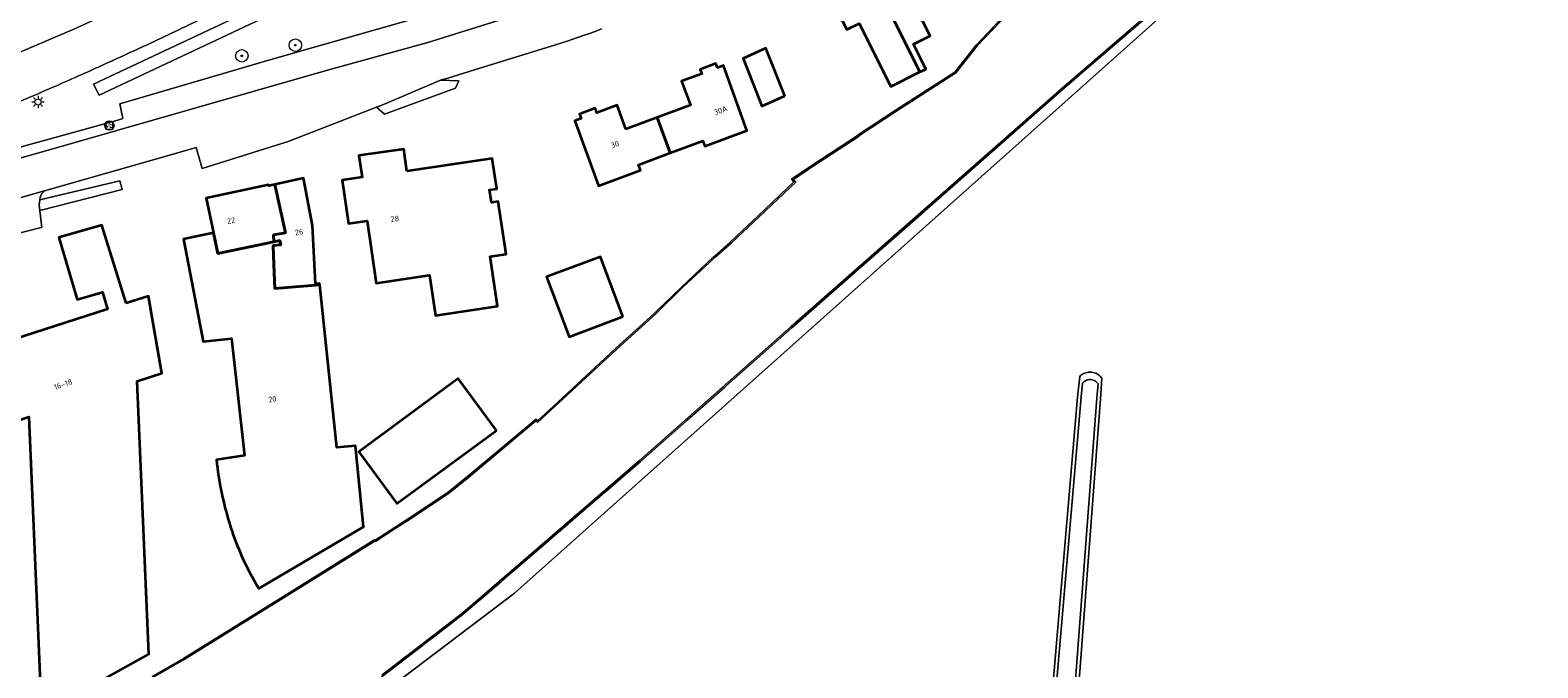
# Model space of a CAD drawing. Header units: metres. Extents: x 125158 to 132124, y 450612 to 454469.
# Tile 93 of 173: x 128507 to 128748, y 451835 to 451937. Entities that reach past the tile are written whole.
import ezdxf
from ezdxf.enums import TextEntityAlignment as Align

# ---------------------------------------------------------------- set-up
doc = ezdxf.new("R2010")
doc.units = ezdxf.units.M
doc.linetypes.add('IE-TERREINAFSCHEIDING', pattern=[10, 8, -2])
doc.layers.get('0').update_dxf_attribs({"color": 8})
for name, color, linetype, lineweight in [('B-XX-GR-BOOM-S', 8, 'Continuous', 25), ('B-XX-GR-HAAG-GV', 8, 'Continuous', 13), ('B-XX-IE-TERREINAFSCHEIDING-G', 8, 'IE-TERREINAFSCHEIDING', 18), ('B-XX-IE-TERREINAFSCHEIDING-GV', 8, 'Continuous', 18), ('B-XX-KL-ET_LS_OV_LICHTMAST-S', 8, 'Continuous', 25), ('B-XX-OG-BEBOUWING-GV', 8, 'Continuous', 35), ('B-XX-OG-BEBOUWING-T18', 8, 'Continuous', 18), ('B-XX-OG-TERREIN_CULTUURSCHEIDING-GV', 8, 'Continuous', 18), ('B-XX-OG-WATER-GV', 8, 'Continuous', 18), ('B-XX-OG-WATER_SLOOT-GV', 8, 'Continuous', 18), ('B-XX-OG-WEG-GV', 8, 'Continuous', 18), ('B-XX-VW-VERKEERSTEKEN_BORD-S', 8, 'Continuous', 25), ('B-XX-VW-VERKEERSTEKEN_DRAAGCONSTRUCTIE-S', 8, 'Continuous', 25)]:
    doc.layers.add(name, color=color, linetype=linetype, lineweight=lineweight)
doc.styles.add('NLCS-ISO', font='NLCS-ISO.ttf')
doc.styles.add('NLCS-ISO-M-T18', font='NLCS-ISO.ttf', dxfattribs={"height": 1.8})

# ---------------------------------------------------------------- blocks, each defined once
blk = doc.blocks.new('SIE-WEG_VERKEERSBORD-SO')
at = {"color": 0, "linetype": 'ByBlock', "lineweight": 18}
blk.add_lwpolyline([(-1.125, -1.125), (1.125, -1.125), (1.125, 1.125), (-1.125, 1.125)], close=True, dxfattribs=at)
at = {"color": 0, "linetype": 'ByBlock', "lineweight": 18, "style": 'NLCS-ISO'}
blk.add_text('vb', height=1.5, dxfattribs=at).set_placement((0, 0), align=Align.MIDDLE_CENTER)
blk = doc.blocks.new('SIE-WEG_PAAL_VERKEERSBORD-SO')
at = {"color": 0, "linetype": 'ByBlock', "lineweight": 18}
blk.add_circle((0, 0), 1.5, dxfattribs=at)
at = {"color": 0, "linetype": 'ByBlock', "lineweight": 18, "style": 'NLCS-ISO'}
blk.add_text('vb', height=1.5, dxfattribs=at).set_placement((0, 0.13), align=Align.MIDDLE_CENTER)
blk = doc.blocks.new('SKL-ET_OV_LICHTMAST-SO')
at = {"color": 0, "linetype": 'ByBlock', "lineweight": 18}
for points in [[(-1.25, 0), (-2, 0)], [(-1.41, 1.41), (-0.88, 0.88)], [(0, 2), (0, 1.25)], [(0.88, 0.88), (1.41, 1.41)], [(2, 0), (1.25, 0)], [(-1.41, -1.41), (-0.88, -0.88)], [(0, -1.25), (0, -2)], [(0.88, -0.88), (1.41, -1.41)]]:
    blk.add_lwpolyline(points, dxfattribs=at)
blk.add_circle((0, 0), 1, dxfattribs=at)
blk = doc.blocks.new('SGR-BOOM_01-SO')
at = {"linetype": 'ByBlock', "lineweight": 18}
h = blk.add_hatch(color=0, dxfattribs=at)
h.dxf.hatch_style = 1
edge = h.paths.add_edge_path()
edge.add_arc((0, 0), 0.25, 0, 360)
at = {"color": 0, "linetype": 'ByBlock', "lineweight": 18}
for radius in [2, 0.25]:
    blk.add_circle((0, 0), radius, dxfattribs=at)

msp = doc.modelspace()

# ---------------------------------------------------------------- linework, layer by layer
at = {"layer": 'B-XX-GR-HAAG-GV'}
for points in [[(128575.5, 451928.7), (128572.57, 451928.79), (128563.04, 451924.75), (128562.31, 451924.47), (128563.59, 451923.32), (128574.95, 451927.51)], [(128521.53, 451911.25), (128521.14, 451912.64), (128508.34, 451909.62), (128508.25, 451908.81), (128508.35, 451907.92)]]:
    msp.add_lwpolyline(points, close=True, dxfattribs=at)
at = {"layer": 'B-XX-IE-TERREINAFSCHEIDING-G'}
for points in [[(128544.54, 451819.72), (128556.99, 451828.45), (128563.26, 451833.25), (128576.25, 451843.22), (128604.61, 451867.67), (128628.91, 451889.15), (128652.36, 451909.77), (128672.19, 451927.26), (128674.98, 451929.65), (128691.52, 451943.9), (128708.03, 451957.91), (128714.51, 451961.91), (128718.93, 451964.28), (128726.92, 451967.03), (128740.45, 451971.21), (128742.26, 451971.77), (128750.52, 451973.6)], [(128526.35, 451833.22), (128531.38, 451836.1), (128546.41, 451845.45), (128561.85, 451855.03), (128562.1, 451855.07), (128565.21, 451857.1), (128567.23, 451858.36), (128573.72, 451862.71), (128576.96, 451865.32), (128587.87, 451874.46), (128588.1, 451874.21), (128590.64, 451876.55), (128601.26, 451886.34), (128604.45, 451889.24), (128606.87, 451891.44), (128611.22, 451895.68), (128616.32, 451900.47), (128616.44, 451900.57), (128618.99, 451902.84), (128619.11, 451902.94), (128623.47, 451907.03), (128626.94, 451910.36), (128627.02, 451910.44), (128629.2, 451912.47), (128628.82, 451912.91), (128632.2, 451915.21), (128639.35, 451919.87), (128639.48, 451920.01), (128645.56, 451924.02), (128654.98, 451930.1), (128658.41, 451934.42), (128667.24, 451943.68)]]:
    msp.add_lwpolyline(points, dxfattribs=at)
at = {"layer": 'B-XX-IE-TERREINAFSCHEIDING-GV'}
for points in [[(128751.39, 451974.01), (128742.21, 451971.96), (128740.39, 451971.4), (128726.86, 451967.22), (128718.85, 451964.46), (128714.41, 451962.08), (128707.91, 451958.08), (128691.39, 451944.06), (128672.06, 451927.41), (128652.23, 451909.92), (128628.78, 451889.3), (128604.47, 451867.82), (128576.13, 451843.38), (128563.14, 451833.41)], [(128563.26, 451833.25), (128576.25, 451843.22), (128604.61, 451867.67), (128628.91, 451889.15), (128652.36, 451909.77), (128672.19, 451927.26), (128674.98, 451929.65), (128691.52, 451943.9), (128708.03, 451957.91), (128714.51, 451961.91), (128718.93, 451964.28), (128726.92, 451967.03), (128740.45, 451971.21), (128742.26, 451971.77), (128750.52, 451973.6)], [(128667.24, 451943.68), (128658.41, 451934.42), (128654.98, 451930.1), (128645.56, 451924.02), (128639.48, 451920.01), (128639.35, 451919.87), (128632.2, 451915.21), (128628.82, 451912.91), (128629.2, 451912.47), (128627.02, 451910.44), (128626.94, 451910.36), (128623.47, 451907.03), (128619.11, 451902.94), (128618.99, 451902.84), (128616.44, 451900.57), (128616.32, 451900.47), (128611.22, 451895.68), (128606.87, 451891.44), (128604.45, 451889.24), (128601.26, 451886.34), (128590.64, 451876.55), (128588.1, 451874.21), (128587.87, 451874.46), (128576.96, 451865.32), (128573.72, 451862.71), (128567.23, 451858.36), (128565.21, 451857.1), (128562.1, 451855.07), (128561.85, 451855.03), (128546.41, 451845.45), (128531.38, 451836.1), (128526.35, 451833.22)], [(128526.45, 451833.04), (128531.49, 451835.93), (128546.51, 451845.28), (128561.92, 451854.84), (128562.17, 451854.88), (128565.31, 451856.93), (128567.34, 451858.19), (128573.84, 451862.55), (128577.08, 451865.17), (128587.85, 451874.18), (128588.09, 451873.92), (128601.4, 451886.19), (128607.01, 451891.29), (128611.36, 451895.54), (128616.46, 451900.32), (128616.57, 451900.42), (128619.12, 451902.69), (128619.24, 451902.79), (128623.61, 451906.88), (128629.48, 451912.46), (128629.12, 451912.87), (128632.31, 451915.04), (128639.48, 451919.72), (128639.61, 451919.86), (128645.67, 451923.85), (128655.12, 451929.95), (128658.56, 451934.29), (128667.38, 451943.54)]]:
    msp.add_lwpolyline(points, dxfattribs=at)
at = {"layer": 'B-XX-OG-BEBOUWING-GV'}
for points in [[(128651.24, 451943.05), (128648.22, 451949.06), (128641.56, 451945.71), (128649.4, 451930.11), (128649.54, 451930.18), (128650.35, 451930.53), (128649.41, 451932.43), (128648.35, 451934.57), (128651.04, 451935.89), (128648.21, 451941.53)], [(128649.4, 451930.11), (128641.56, 451945.71), (128634.9, 451942.37), (128637.65, 451936.89), (128639.63, 451937.88), (128644.72, 451927.76)], [(128627.72, 451926.26), (128624.72, 451933.9), (128621.07, 451932.25), (128624.07, 451924.61)], [(128616.95, 451930.76), (128616.69, 451931.46), (128614.15, 451930.52), (128614.42, 451929.82), (128611.18, 451928.62), (128612.61, 451924.78), (128607.3, 451922.81), (128609.38, 451917.13), (128614.6, 451919.07), (128614.91, 451918.23), (128621.67, 451920.75), (128617.93, 451931.13)], [(128602.28, 451920.94), (128600.85, 451924.78), (128597.6, 451923.58), (128597.34, 451924.28), (128594.84, 451923.35), (128595.1, 451922.65), (128594.1, 451922.28), (128597.85, 451911.87), (128604.61, 451914.39), (128604.29, 451915.23), (128609.38, 451917.13), (128607.3, 451922.81)], [(128567.16, 451914.22), (128566.65, 451917.74), (128559.47, 451916.69), (128559.99, 451913.22), (128556.78, 451912.74), (128557.8, 451905.81), (128560.78, 451906.25), (128562.25, 451896.27), (128570.81, 451897.53), (128571.76, 451891.07), (128581.71, 451892.54), (128580.53, 451900.54), (128583.06, 451900.91), (128581.82, 451909.33), (128580.7, 451909.17), (128580.38, 451911.19), (128581.56, 451911.37), (128580.84, 451916.24)], [(128552.05, 451905.52), (128550.58, 451913.06), (128545.99, 451912.06), (128547.71, 451904.33), (128545.8, 451904.02), (128545.85, 451902.89), (128546.8, 451903.1), (128546.95, 451902.41), (128545.74, 451902.29), (128545.86, 451899.2), (128546.01, 451895.39), (128553.2, 451895.99), (128553.17, 451896.2), (128552.5, 451896.16)], [(128547.71, 451904.33), (128545.99, 451912.06), (128545.03, 451911.85), (128544.99, 451912.02), (128535.01, 451909.88), (128536.19, 451904.3), (128536.89, 451900.99), (128545.85, 451902.89), (128545.8, 451904.02)], [(128522.15, 451893.02), (128518.29, 451905.53), (128511.4, 451903.58), (128514.32, 451893.62), (128518.37, 451894.81), (128519.19, 451892.07), (128490.83, 451882.93), (128488.75, 451889.57), (128485.9, 451888.51), (128492.12, 451870.02), (128502.29, 451873.38), (128506.6, 451874.8), (128508.63, 451827.22), (128525.81, 451836.79), (128523.94, 451880.54), (128527.88, 451881.84), (128525.74, 451894.18)], [(128536.89, 451900.99), (128536.19, 451904.3), (128531.35, 451903.28), (128534.54, 451886.88), (128539.08, 451887.38), (128541.15, 451868.65), (128536.65, 451867.94), (128536.72, 451867.29), (128536.79, 451866.65), (128536.88, 451866.01), (128536.98, 451865.36), (128537.08, 451864.72), (128537.19, 451864.08), (128537.31, 451863.44), (128537.43, 451862.81), (128537.57, 451862.17), (128537.71, 451861.54), (128537.86, 451860.91), (128538.01, 451860.28), (128538.18, 451859.65), (128538.35, 451859.02), (128538.53, 451858.4), (128538.72, 451857.78), (128538.91, 451857.16), (128539.12, 451856.54), (128539.15, 451856.45), (128539.35, 451855.88), (128539.55, 451855.31), (128539.76, 451854.75), (128539.98, 451854.19), (128540.21, 451853.63), (128540.44, 451853.08), (128540.68, 451852.53), (128540.93, 451851.98), (128541.19, 451851.43), (128541.45, 451850.89), (128541.72, 451850.35), (128542, 451849.82), (128542.29, 451849.29), (128542.58, 451848.76), (128542.88, 451848.24), (128543.18, 451847.72), (128543.43, 451847.3), (128560.23, 451857.17), (128558.91, 451870.2), (128555.93, 451869.9), (128553.2, 451895.99), (128546.01, 451895.39), (128545.86, 451899.2), (128545.74, 451902.29), (128546.95, 451902.41), (128546.8, 451903.1), (128545.85, 451902.89)], [(128601.79, 451890.9), (128598.19, 451900.49), (128589.56, 451897.25), (128593.16, 451887.66)], [(128581.51, 451872.64), (128575.39, 451880.95), (128559.45, 451869.23), (128565.56, 451860.91)]]:
    msp.add_lwpolyline(points, close=True, dxfattribs=at)
at = {"layer": 'B-XX-OG-TERREIN_CULTUURSCHEIDING-GV'}
for points in [[(128750.52, 451973.6), (128742.26, 451971.77), (128740.45, 451971.21), (128726.92, 451967.03), (128718.93, 451964.28), (128714.51, 451961.91), (128708.03, 451957.91), (128691.52, 451943.9), (128674.98, 451929.65), (128672.19, 451927.26), (128652.36, 451909.77), (128628.91, 451889.15), (128604.61, 451867.67), (128576.25, 451843.22), (128563.26, 451833.25)], [(128287.32, 451697.47), (128359.86, 451724.43), (128423.74, 451750.38), (128465.46, 451770.52), (128486.92, 451781.29), (128491.22, 451783.88), (128505.92, 451792.62), (128506.98, 451793.16), (128517.59, 451799.27), (128559.5, 451827.69), (128584.43, 451846.58), (128699.92, 451949.69), (128713.33, 451959.21), (128722.54, 451963.58), (128732.86, 451966.75), (128747.58, 451970.36), (128753.63, 451971.41)], [(128753.63, 451971.41), (128747.58, 451970.36), (128732.86, 451966.75), (128722.54, 451963.58), (128713.33, 451959.21), (128699.92, 451949.69), (128584.43, 451846.58), (128559.5, 451827.69)], [(128500, 451914.87), (128509.28, 451917.45), (128554.43, 451930.38), (128570.52, 451934.81), (128591.04, 451941.22), (128593.22, 451942.11), (128593.5, 451942.2), (128592.58, 451946.25), (128590.31, 451945.53), (128570.9, 451939.36), (128545.56, 451932.16), (128521.15, 451925.01), (128521.47, 451923.4), (128521.62, 451922.63), (128520.83, 451922.4), (128499.33, 451916.43)], [(128526.35, 451833.22), (128531.38, 451836.1), (128546.41, 451845.45), (128561.85, 451855.03), (128562.1, 451855.07), (128565.21, 451857.1), (128567.23, 451858.36), (128573.72, 451862.71), (128576.96, 451865.32), (128587.87, 451874.46), (128588.1, 451874.21), (128590.64, 451876.55), (128601.26, 451886.34), (128604.45, 451889.24), (128606.87, 451891.44), (128611.22, 451895.68), (128616.32, 451900.47), (128616.44, 451900.57), (128618.99, 451902.84), (128619.11, 451902.94), (128623.47, 451907.03), (128626.94, 451910.36), (128627.02, 451910.44), (128629.2, 451912.47), (128628.82, 451912.91), (128632.2, 451915.21), (128639.35, 451919.87), (128639.48, 451920.01), (128645.56, 451924.02), (128654.98, 451930.1), (128658.41, 451934.42), (128667.24, 451943.68)], [(128598.38, 451937), (128597.32, 451936.61), (128596.25, 451936.22), (128595.74, 451936.04), (128594.68, 451935.67), (128593.62, 451935.31), (128593.03, 451935.12), (128592, 451934.78), (128590.98, 451934.45), (128586.64, 451933.11), (128582.31, 451931.77), (128578.01, 451930.44), (128573.72, 451929.11), (128573.35, 451929.01), (128572.65, 451928.82), (128572.57, 451928.79), (128575.5, 451928.7), (128574.95, 451927.51), (128563.59, 451923.32), (128562.31, 451924.47), (128548.12, 451918.98), (128534.38, 451914.64), (128533.37, 451917.99), (128528.98, 451916.74), (128509.07, 451911.07), (128508.64, 451910.64), (128508.39, 451910.03), (128508.34, 451909.62), (128521.14, 451912.64), (128521.53, 451911.25), (128508.35, 451907.92), (128508.66, 451905.2), (128508.53, 451905.17), (128495.37, 451901.83)], [(128668.64, 451807.89), (128674.64, 451878), (128675, 451881.31), (128675.15, 451881.44), (128675.3, 451881.56), (128675.46, 451881.67), (128675.63, 451881.76), (128675.81, 451881.83), (128675.99, 451881.9), (128676.18, 451881.94), (128676.37, 451881.97), (128676.57, 451881.99), (128676.76, 451881.99), (128676.95, 451881.97), (128677.14, 451881.94), (128677.33, 451881.89), (128677.51, 451881.83), (128677.69, 451881.75), (128677.86, 451881.66), (128678.02, 451881.55), (128678.17, 451881.43), (128678.31, 451881.3), (128678.44, 451881.15), (128678.56, 451881), (128678.31, 451877.73), (128674.66, 451829.07)]]:
    msp.add_lwpolyline(points, dxfattribs=at)
for points in [[(128637.65, 451936.89), (128634.9, 451942.37), (128641.56, 451945.71), (128648.22, 451949.06), (128651.24, 451943.05), (128648.21, 451941.53), (128651.04, 451935.89), (128648.35, 451934.57), (128649.41, 451932.43), (128650.35, 451930.53), (128649.54, 451930.18), (128649.4, 451930.11), (128644.72, 451927.76), (128639.63, 451937.88)], [(128624.07, 451924.61), (128621.07, 451932.25), (128624.72, 451933.9), (128627.72, 451926.26)], [(128594.1, 451922.28), (128595.1, 451922.65), (128594.84, 451923.35), (128597.34, 451924.28), (128597.6, 451923.58), (128600.85, 451924.78), (128602.28, 451920.94), (128607.3, 451922.81), (128612.61, 451924.78), (128611.18, 451928.62), (128614.42, 451929.82), (128614.15, 451930.52), (128616.69, 451931.46), (128616.95, 451930.76), (128617.93, 451931.13), (128621.67, 451920.75), (128614.91, 451918.23), (128614.6, 451919.07), (128609.38, 451917.13), (128604.29, 451915.23), (128604.61, 451914.39), (128597.85, 451911.87)], [(128575.5, 451928.7), (128572.57, 451928.79), (128563.04, 451924.75), (128562.31, 451924.47), (128563.59, 451923.32), (128574.95, 451927.51)], [(128557.8, 451905.81), (128556.78, 451912.74), (128559.99, 451913.22), (128559.47, 451916.69), (128566.65, 451917.74), (128567.16, 451914.22), (128580.84, 451916.24), (128581.56, 451911.37), (128580.38, 451911.19), (128580.7, 451909.17), (128581.82, 451909.33), (128583.06, 451900.91), (128580.53, 451900.54), (128581.71, 451892.54), (128571.76, 451891.07), (128570.81, 451897.53), (128562.25, 451896.27), (128560.78, 451906.25)], [(128521.53, 451911.25), (128521.14, 451912.64), (128508.34, 451909.62), (128508.25, 451908.81), (128508.35, 451907.92)], [(128534.54, 451886.88), (128531.35, 451903.28), (128536.19, 451904.3), (128535.01, 451909.88), (128544.99, 451912.02), (128545.03, 451911.85), (128545.99, 451912.06), (128550.58, 451913.06), (128552.05, 451905.52), (128552.5, 451896.16), (128553.17, 451896.2), (128553.2, 451895.99), (128555.93, 451869.9), (128558.91, 451870.2), (128560.23, 451857.17), (128543.43, 451847.3), (128543.18, 451847.72), (128542.88, 451848.24), (128542.58, 451848.76), (128542.29, 451849.29), (128542, 451849.82), (128541.72, 451850.35), (128541.45, 451850.89), (128541.19, 451851.43), (128540.93, 451851.98), (128540.68, 451852.53), (128540.44, 451853.08), (128540.21, 451853.63), (128539.98, 451854.19), (128539.76, 451854.75), (128539.55, 451855.31), (128539.35, 451855.88), (128539.15, 451856.45), (128539.12, 451856.54), (128538.91, 451857.16), (128538.72, 451857.78), (128538.53, 451858.4), (128538.35, 451859.02), (128538.18, 451859.65), (128538.01, 451860.28), (128537.86, 451860.91), (128537.71, 451861.54), (128537.57, 451862.17), (128537.43, 451862.81), (128537.31, 451863.44), (128537.19, 451864.08), (128537.08, 451864.72), (128536.98, 451865.36), (128536.88, 451866.01), (128536.79, 451866.65), (128536.72, 451867.29), (128536.65, 451867.94), (128541.15, 451868.65), (128539.08, 451887.38)], [(128485.9, 451888.51), (128488.75, 451889.57), (128490.83, 451882.93), (128519.19, 451892.07), (128518.37, 451894.81), (128514.32, 451893.62), (128511.4, 451903.58), (128518.29, 451905.53), (128522.15, 451893.02), (128525.74, 451894.18), (128527.88, 451881.84), (128523.94, 451880.54), (128525.81, 451836.79), (128508.63, 451827.22), (128506.6, 451874.8), (128502.29, 451873.38), (128492.12, 451870.02)], [(128593.16, 451887.66), (128589.56, 451897.25), (128598.19, 451900.49), (128601.79, 451890.9)], [(128565.56, 451860.91), (128559.45, 451869.23), (128575.39, 451880.95), (128581.51, 451872.64)]]:
    msp.add_lwpolyline(points, close=True, dxfattribs=at)
at = {"layer": 'B-XX-OG-WATER-GV'}
for points in [[(128563.14, 451833.41), (128576.13, 451843.38), (128604.47, 451867.82), (128628.78, 451889.3), (128652.23, 451909.92), (128672.06, 451927.41), (128691.39, 451944.06), (128707.91, 451958.08), (128714.41, 451962.08), (128718.85, 451964.46), (128726.86, 451967.22), (128740.39, 451971.4), (128742.21, 451971.96), (128751.39, 451974.01)], [(128667.38, 451943.54), (128658.56, 451934.29), (128655.12, 451929.95), (128645.67, 451923.85), (128639.61, 451919.86), (128639.48, 451919.72), (128632.31, 451915.04), (128629.12, 451912.87), (128629.48, 451912.46), (128623.61, 451906.88), (128619.24, 451902.79), (128619.12, 451902.69), (128616.57, 451900.42), (128616.46, 451900.32), (128611.36, 451895.54), (128607.01, 451891.29), (128601.4, 451886.19), (128588.09, 451873.92), (128587.85, 451874.18), (128577.08, 451865.17), (128573.84, 451862.55), (128567.34, 451858.19), (128565.31, 451856.93), (128562.17, 451854.88), (128561.92, 451854.84), (128546.51, 451845.28), (128531.49, 451835.93), (128526.45, 451833.04)], [(128674.08, 451829.13), (128677.75, 451877.84), (128677.95, 451880.1), (128677.9, 451880.17), (128677.8, 451880.29), (128677.69, 451880.4), (128677.57, 451880.5), (128677.44, 451880.59), (128677.3, 451880.66), (128677.15, 451880.72), (128677, 451880.76), (128676.85, 451880.79), (128676.69, 451880.8), (128676.54, 451880.79), (128676.38, 451880.77), (128676.23, 451880.74), (128676.08, 451880.69), (128675.94, 451880.62), (128675.8, 451880.54), (128675.68, 451880.45), (128675.56, 451880.34), (128675.46, 451880.22), (128675.22, 451878.05), (128669.22, 451807.83)]]:
    msp.add_lwpolyline(points, dxfattribs=at)
msp.add_lwpolyline([(128586.07, 451961.6), (128550.19, 451943.82), (128516.93, 451928.14), (128517.83, 451926.37), (128548.17, 451940.68), (128586.9, 451959.76)], close=True, dxfattribs=at)
at = {"layer": 'B-XX-OG-WATER_SLOOT-GV'}
for points in [[(128674.66, 451829.07), (128678.31, 451877.73), (128678.56, 451881), (128678.44, 451881.15), (128678.31, 451881.3), (128678.17, 451881.43), (128678.02, 451881.55), (128677.86, 451881.66), (128677.69, 451881.75), (128677.51, 451881.83), (128677.33, 451881.89), (128677.14, 451881.94), (128676.95, 451881.97), (128676.76, 451881.99), (128676.57, 451881.99), (128676.37, 451881.97), (128676.18, 451881.94), (128675.99, 451881.9), (128675.81, 451881.83), (128675.63, 451881.76), (128675.46, 451881.67), (128675.3, 451881.56), (128675.15, 451881.44), (128675, 451881.31), (128674.64, 451878), (128668.64, 451807.89)], [(128669.22, 451807.83), (128675.22, 451878.05), (128675.46, 451880.22), (128675.56, 451880.34), (128675.68, 451880.45), (128675.8, 451880.54), (128675.94, 451880.62), (128676.08, 451880.69), (128676.23, 451880.74), (128676.38, 451880.77), (128676.54, 451880.79), (128676.69, 451880.8), (128676.85, 451880.79), (128677, 451880.76), (128677.15, 451880.72), (128677.3, 451880.66), (128677.44, 451880.59), (128677.57, 451880.5), (128677.69, 451880.4), (128677.8, 451880.29), (128677.9, 451880.17), (128677.95, 451880.1), (128677.75, 451877.84), (128674.08, 451829.13)]]:
    msp.add_lwpolyline(points, dxfattribs=at)
at = {"layer": 'B-XX-OG-WEG-GV'}
for points in [[(128521.62, 451922.63), (128521.47, 451923.4), (128521.15, 451925.01), (128545.56, 451932.16), (128570.9, 451939.36), (128590.31, 451945.53), (128592.58, 451946.25), (128589.06, 451961.62), (128588.79, 451962.79), (128588.26, 451965.11), (128587.29, 451964.82), (128565.76, 451954.06), (128565.57, 451953.97), (128547.93, 451945.22), (128541.63, 451942.18), (128538.15, 451940.5)], [(128591.04, 451941.22), (128570.52, 451934.81), (128554.43, 451930.38), (128509.28, 451917.45), (128500, 451914.87)], [(128500, 451908.49), (128509.07, 451911.07), (128528.98, 451916.74), (128533.37, 451917.99), (128534.38, 451914.64), (128548.12, 451918.98), (128562.31, 451924.47), (128563.04, 451924.75), (128572.57, 451928.79), (128572.65, 451928.82), (128573.35, 451929.01), (128573.72, 451929.11), (128578.01, 451930.44), (128582.31, 451931.77), (128586.64, 451933.11), (128590.98, 451934.45), (128592, 451934.78), (128593.03, 451935.12), (128593.62, 451935.31), (128594.68, 451935.67), (128595.74, 451936.04), (128596.25, 451936.22), (128597.32, 451936.61), (128598.38, 451937)], [(128500.87, 451931.43), (128502.16, 451931.98), (128513.41, 451936.81)], [(128513.41, 451936.81), (128502.16, 451931.98), (128500.87, 451931.43)], [(128530.23, 451936.69), (128530.01, 451936.59)], [(128530.01, 451936.59), (128530.23, 451936.69)], [(128499.33, 451916.43), (128520.83, 451922.4), (128521.62, 451922.63)]]:
    msp.add_lwpolyline(points, dxfattribs=at)
for points in [[(128586.07, 451961.6), (128586.9, 451959.76), (128548.17, 451940.68), (128517.83, 451926.37), (128516.93, 451928.14), (128550.19, 451943.82)], [(128508.64, 451910.64), (128509.07, 451911.07), (128500, 451908.49), (128495.77, 451907.28), (128493.39, 451906.6), (128493.28, 451906.57), (128494.04, 451904.85), (128495.37, 451901.83), (128508.53, 451905.17), (128508.66, 451905.2), (128508.35, 451907.92), (128508.25, 451908.81), (128508.34, 451909.62), (128508.39, 451910.03)]]:
    msp.add_lwpolyline(points, close=True, dxfattribs=at)
at = {"layer": 'B-XX-OG-WEG-GV', "extrusion": (0, 0, -1)}
for centre, radius, start, end in [((-6100.87, 706450.71), 282429.35, 244.3091799, 244.3109619), ((-128473.77, 452029.09), 100.44, 244.3883, 246.7513), ((-128002.73, 453065.63), 1246.13, 245.19424, 245.6401), ((-128389.18, 452229.67), 325.16, 244.3344, 245.2067), ((-128357.01, 452283.26), 387.28, 245.6462, 246.3478), ((-127969.8, 453168.25), 1353.27, 246.36295, 246.74078)]:
    msp.add_arc(centre, radius, start, end, dxfattribs=at)
at = {"layer": 'B-XX-OG-WEG-GV'}
for centre, radius, start, end in [((6100.87, 706450.71), 282429.35, 295.6890381, 295.6908201), ((128473.77, 452029.09), 100.44, 293.2487, 295.6117), ((128002.73, 453065.63), 1246.13, 294.3599, 294.80576), ((128389.18, 452229.67), 325.16, 294.7933, 295.6656), ((128357.01, 452283.26), 387.28, 293.6522, 294.3538), ((127969.8, 453168.25), 1353.27, 293.25922, 293.63705)]:
    msp.add_arc(centre, radius, start, end, dxfattribs=at)

# ---------------------------------------------------------------- block references
at = {"layer": 'B-XX-GR-BOOM-S', "xscale": 0.5, "yscale": 0.5, "zscale": 0.5}
for p in [(128549.29, 451934.41), (128540.71, 451932.7)]:
    msp.add_blockref('SGR-BOOM_01-SO', p, dxfattribs=at)
at = {"layer": 'B-XX-KL-ET_LS_OV_LICHTMAST-S', "xscale": 0.5, "yscale": 0.5, "zscale": 0.5}
msp.add_blockref('SKL-ET_OV_LICHTMAST-SO', (128508.05, 451925.29), dxfattribs=at)
at = {"layer": 'B-XX-VW-VERKEERSTEKEN_BORD-S', "xscale": 0.5, "yscale": 0.5, "zscale": 0.5}
msp.add_blockref('SIE-WEG_VERKEERSBORD-SO', (128519.48, 451921.51), dxfattribs=at)
at = {"layer": 'B-XX-VW-VERKEERSTEKEN_DRAAGCONSTRUCTIE-S', "xscale": 0.5, "yscale": 0.5, "zscale": 0.5}
msp.add_blockref('SIE-WEG_PAAL_VERKEERSBORD-SO', (128519.48, 451921.51), dxfattribs=at)

# ---------------------------------------------------------------- texts
at = {"layer": 'B-XX-OG-BEBOUWING-T18', "style": 'NLCS-ISO-M-T18'}
for s, rotation, p in [('30A', 19.9, (128617.45, 451923.94)), ('30', 19.9, (128600.5, 451918.48)), ('22', 9.6, (128538.99, 451906.28)), ('28', 6.8, (128565.23, 451906.57)), ('26', 9.6, (128549.89, 451904.44)), ('16-18', 18.6, (128512.06, 451880.03)), ('20', 9.6, (128545.61, 451877.66))]:
    msp.add_text(s, height=0.9, rotation=rotation, dxfattribs=at).set_placement(p, align=Align.MIDDLE_CENTER)

doc.saveas('drawing.dxf')
